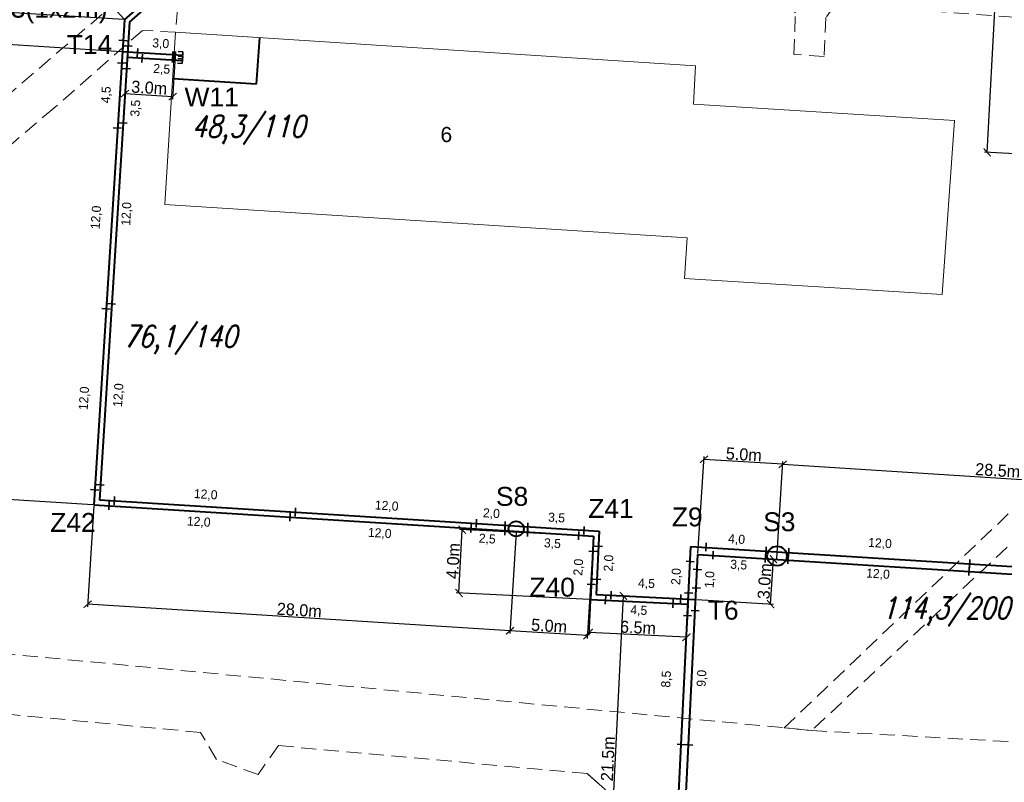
# Model space of a CAD drawing. Extents: x 6567519 to 6569315, y 5583523 to 5585607.
# Tile 28 of 67: x 6568405 to 6568470, y 5584075 to 5584126. Entities that reach past the tile are written whole.
import ezdxf
from ezdxf.enums import TextEntityAlignment as Align

# ---------------------------------------------------------------- set-up
doc = ezdxf.new("R2010")
doc.units = 0
doc.header["$PDSIZE"] = 0.75
doc.linetypes.add('GAK', pattern=[3.5, 2, -0.7, 0.1, -0.7])
doc.linetypes.add('PRZER2-1', pattern=[3, 2, -1])
doc.layers.get('0').update_dxf_attribs({"linetype": 'CONTINUOUS', "lineweight": 13})
doc.layers.get('Defpoints').update_dxf_attribs({"linetype": 'CONTINUOUS'})
for name, color, linetype, lineweight in [('alarm', 51, 'CONTINUOUS', 50), ('GEPADR_O', 7, 'CONTINUOUS', 18), ('GESBZO', 7, 'CONTINUOUS', 50), ('GSLKRW', 7, 'CONTINUOUS', 25), ('GSSKOD', 7, 'PRZER2-1', 18), ('siec', 7, 'GAK', 70)]:
    doc.layers.add(name, color=color, linetype=linetype, lineweight=lineweight)
doc.styles.add('GEO-INFO', font='arial.ttf')
doc.styles.add('UZBROJENIE', font='SIMPLEX.shx', dxfattribs={"width": 0.8, "oblique": 15.00003, "height": 0.9})
doc.dimstyles.new('Kopia Standard', dxfattribs={"dimtxt": 0.6, "dimasz": 0.5, "dimexe": 0.18, "dimexo": 0.0625, "dimgap": 0.09, "dimtad": 1, "dimdec": 1, "dimrnd": 0.5, "dimzin": 0, "dimtxsty": 'Standard', "dimblk": 'ARCHTICK', "dimcen": 0.09, "dimse1": 1, "dimse2": 1, "dimsd1": 1, "dimsd2": 1, "dimadec": 0, "dimazin": 0, "dimtfac": 1, "dimtdec": 1, "dimtofl": 0, "dimtmove": 0, "dimatfit": 3, "dimfxl": 0, "dimtolj": 1, "dimtzin": 0, "dimarcsym": 0})
doc.dimstyles.new('Kopii (2) z Standard', dxfattribs={"dimtxt": 0.8, "dimasz": 0.5, "dimexe": 0.18, "dimexo": 0.0625, "dimgap": 0.09, "dimtad": 1, "dimdec": 1, "dimrnd": 0.5, "dimzin": 0, "dimdsep": 46, "dimtxsty": 'Standard', "dimblk": 'ARCHTICK', "dimcen": 0.09, "dimadec": 0, "dimazin": 0, "dimtfac": 1, "dimtdec": 1, "dimtofl": 0, "dimtmove": 0, "dimatfit": 3, "dimfxl": 0, "dimtolj": 1, "dimtzin": 0, "dimarcsym": 0})

# ---------------------------------------------------------------- blocks, each defined once
blk = doc.blocks.new('_ArchTick')
at = {"color": 0, "linetype": 'ByBlock', "const_width": 0.15}
blk.add_lwpolyline([(-0.5, -0.5), (0.5, 0.5)], dxfattribs=at)
blk = doc.blocks.new('*D83')
at = {"layer": 'Defpoints', "color": 0, "linetype": 'ByBlock', "lineweight": 20}
for p in [(6568444.647, 5584087.651), (6568449.434, 5584087.416), (6568448.373, 5584065.801)]:
    blk.add_point(p, dxfattribs=at)
at = {"layer": 'siec', "color": 0, "linetype": 'ByBlock', "lineweight": -2}
for p, q in [((6568443.585, 5584066.037), (6568444.647, 5584087.651)), ((6568449.372, 5584087.419), (6568444.467, 5584087.66)), ((6568448.311, 5584065.805), (6568443.406, 5584066.045))]:
    blk.add_line(p, q, dxfattribs=at)
at = {"layer": 'siec', "color": 0, "linetype": 'ByBlock', "lineweight": -2, "xscale": 0.5, "yscale": 0.5, "zscale": 0.5}
for p, rotation in [((6568444.647, 5584087.651), 87.18852236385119), ((6568443.585, 5584066.037), 267.1885223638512)]:
    blk.add_blockref('_ArchTick', p, dxfattribs=dict(at, rotation=rotation))
at = {"layer": 'siec', "color": 0, "linetype": 'ByBlock', "lineweight": 20, "insert": (6568443.627, 5584076.868), "char_height": 0.8, "attachment_point": 5, "rotation": 87.18852}
blk.add_mtext('\\A1;21.5m', dxfattribs=at)
blk = doc.blocks.new('*D84')
at = {"layer": 'Defpoints', "color": 0, "linetype": 'ByBlock', "lineweight": 20}
for p in [(6568442.468, 5584087.407), (6568448.926, 5584087.091), (6568442.361, 5584085.225)]:
    blk.add_point(p, dxfattribs=at)
at = {"layer": 'siec', "color": 0, "linetype": 'ByBlock', "lineweight": -2}
for p, q in [((6568442.465, 5584087.345), (6568442.352, 5584085.046)), ((6568448.923, 5584087.028), (6568448.811, 5584084.729)), ((6568448.819, 5584084.909), (6568442.361, 5584085.225))]:
    blk.add_line(p, q, dxfattribs=at)
at = {"layer": 'siec', "color": 0, "linetype": 'ByBlock', "lineweight": -2, "xscale": 0.5, "yscale": 0.5, "zscale": 0.5}
for p, rotation in [((6568442.361, 5584085.225), 177.193109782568), ((6568448.819, 5584084.909), 357.1931097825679)]:
    blk.add_blockref('_ArchTick', p, dxfattribs=dict(at, rotation=rotation))
at = {"layer": 'siec', "color": 0, "linetype": 'ByBlock', "lineweight": 20, "insert": (6568445.614, 5584085.556), "char_height": 0.8, "attachment_point": 5, "rotation": 357.19311}
blk.add_mtext('\\A1;6.5m', dxfattribs=at)
blk = doc.blocks.new('*D85')
at = {"layer": 'Defpoints', "color": 0, "linetype": 'ByBlock', "lineweight": 20}
for p in [(6568433.979, 5584092.03), (6568442.678, 5584091.593), (6568442.468, 5584087.407)]:
    blk.add_point(p, dxfattribs=at)
at = {"layer": 'siec', "color": 0, "linetype": 'ByBlock', "lineweight": -2}
for p, q in [((6568433.769, 5584087.844), (6568433.979, 5584092.03)), ((6568442.616, 5584091.596), (6568433.8, 5584092.039)), ((6568442.406, 5584087.41), (6568433.589, 5584087.853))]:
    blk.add_line(p, q, dxfattribs=at)
at = {"layer": 'siec', "color": 0, "linetype": 'ByBlock', "lineweight": -2, "xscale": 0.5, "yscale": 0.5, "zscale": 0.5}
for p, rotation in [((6568433.979, 5584092.03), 87.1248366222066), ((6568433.769, 5584087.844), 267.1248366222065)]:
    blk.add_blockref('_ArchTick', p, dxfattribs=dict(at, rotation=rotation))
at = {"layer": 'siec', "color": 0, "linetype": 'ByBlock', "lineweight": 20, "insert": (6568433.385, 5584089.962), "char_height": 0.8, "attachment_point": 5, "rotation": 87.12484}
blk.add_mtext('\\A1;4.0m', dxfattribs=at)
blk = doc.blocks.new('*D86')
at = {"layer": 'Defpoints', "color": 0, "linetype": 'ByBlock', "lineweight": 20}
for p in [(6568437.555, 5584091.915), (6568442.678, 5584091.593), (6568437.142, 5584085.341)]:
    blk.add_point(p, dxfattribs=at)
at = {"layer": 'siec', "color": 0, "linetype": 'ByBlock', "lineweight": -2}
for p, q in [((6568437.551, 5584091.852), (6568437.131, 5584085.162)), ((6568442.674, 5584091.531), (6568442.254, 5584084.84)), ((6568442.266, 5584085.02), (6568437.142, 5584085.341))]:
    blk.add_line(p, q, dxfattribs=at)
at = {"layer": 'siec', "color": 0, "linetype": 'ByBlock', "lineweight": -2, "xscale": 0.5, "yscale": 0.5, "zscale": 0.5}
for p, rotation in [((6568437.142, 5584085.341), 176.4060824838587), ((6568442.266, 5584085.02), 356.4060824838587)]:
    blk.add_blockref('_ArchTick', p, dxfattribs=dict(at, rotation=rotation))
at = {"layer": 'siec', "color": 0, "linetype": 'ByBlock', "lineweight": 20, "insert": (6568439.735, 5584085.669), "char_height": 0.8, "attachment_point": 5, "rotation": 356.40608}
blk.add_mtext('\\A1;5.0m', dxfattribs=at)
blk = doc.blocks.new('*D87')
at = {"layer": 'Defpoints', "color": 0, "linetype": 'ByBlock', "lineweight": 20}
for p in [(6568409.608, 5584093.67), (6568437.563, 5584091.914), (6568409.195, 5584087.097)]:
    blk.add_point(p, dxfattribs=at)
at = {"layer": 'siec', "color": 0, "linetype": 'ByBlock', "lineweight": -2}
for p, q in [((6568409.604, 5584093.608), (6568409.184, 5584086.917)), ((6568437.559, 5584091.852), (6568437.139, 5584085.161)), ((6568437.15, 5584085.341), (6568409.195, 5584087.097))]:
    blk.add_line(p, q, dxfattribs=at)
at = {"layer": 'siec', "color": 0, "linetype": 'ByBlock', "lineweight": -2, "xscale": 0.5, "yscale": 0.5, "zscale": 0.5}
for p, rotation in [((6568409.195, 5584087.097), 176.4060824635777), ((6568437.15, 5584085.341), 356.4060824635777)]:
    blk.add_blockref('_ArchTick', p, dxfattribs=dict(at, rotation=rotation))
at = {"layer": 'siec', "color": 0, "linetype": 'ByBlock', "lineweight": 20, "insert": (6568423.203, 5584086.708), "char_height": 0.8, "attachment_point": 5, "rotation": 356.40608}
blk.add_mtext('\\A1;28.0m', dxfattribs=at)
blk = doc.blocks.new('*D88')
at = {"layer": 'Defpoints', "color": 0, "linetype": 'ByBlock', "lineweight": 20}
for p in [(6568400.199, 5584124.373), (6568411.492, 5584123.664), (6568409.608, 5584093.67)]:
    blk.add_point(p, dxfattribs=at)
at = {"layer": 'siec', "color": 0, "linetype": 'ByBlock', "lineweight": -2}
for p, q in [((6568398.315, 5584094.379), (6568400.199, 5584124.373)), ((6568411.429, 5584123.668), (6568400.02, 5584124.384)), ((6568409.545, 5584093.674), (6568398.136, 5584094.391))]:
    blk.add_line(p, q, dxfattribs=at)
at = {"layer": 'siec', "color": 0, "linetype": 'ByBlock', "lineweight": -2, "xscale": 0.5, "yscale": 0.5, "zscale": 0.5}
for p, rotation in [((6568400.199, 5584124.373), 86.40608246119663), ((6568398.315, 5584094.379), 266.4060824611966)]:
    blk.add_blockref('_ArchTick', p, dxfattribs=dict(at, rotation=rotation))
at = {"layer": 'siec', "color": 0, "linetype": 'ByBlock', "lineweight": 20, "insert": (6568398.768, 5584109.407), "char_height": 0.8, "attachment_point": 5, "rotation": 86.40608}
blk.add_mtext('\\A1;30.0m', dxfattribs=at)
blk = doc.blocks.new('*D89')
at = {"layer": 'Defpoints', "color": 0, "linetype": 'ByBlock', "lineweight": 20}
for p in [(6568411.814, 5584123.293), (6568414.974, 5584123.094), (6568414.823, 5584120.697)]:
    blk.add_point(p, dxfattribs=at)
at = {"layer": 'siec', "color": 0, "linetype": 'ByBlock', "lineweight": -2}
for p, q in [((6568411.81, 5584123.23), (6568411.653, 5584120.716)), ((6568414.97, 5584123.032), (6568414.812, 5584120.518)), ((6568411.664, 5584120.896), (6568414.823, 5584120.697))]:
    blk.add_line(p, q, dxfattribs=at)
at = {"layer": 'siec', "color": 0, "linetype": 'ByBlock', "lineweight": -2, "xscale": 0.5, "yscale": 0.5, "zscale": 0.5}
for p, rotation in [((6568411.664, 5584120.896), 176.4060824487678), ((6568414.823, 5584120.697), 356.4060824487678)]:
    blk.add_blockref('_ArchTick', p, dxfattribs=dict(at, rotation=rotation))
at = {"layer": 'siec', "color": 0, "linetype": 'ByBlock', "lineweight": 20, "insert": (6568413.274, 5584121.285), "char_height": 0.8, "attachment_point": 5, "rotation": 356.40608}
blk.add_mtext('\\A1;3.0m', dxfattribs=at)
blk = doc.blocks.new('*D90')
at = {"layer": 'Defpoints', "color": 0, "linetype": 'ByBlock', "lineweight": 20}
for p in [(6568400.333, 5584126.496), (6568411.625, 5584125.787), (6568411.492, 5584123.664)]:
    blk.add_point(p, dxfattribs=at)
at = {"layer": 'siec', "color": 0, "linetype": 'ByBlock', "lineweight": -2}
for p, q in [((6568400.333, 5584126.496), (6568400.517, 5584129.437)), ((6568411.563, 5584125.791), (6568400.153, 5584126.507)), ((6568400.199, 5584124.373), (6568400.333, 5584126.496)), ((6568411.429, 5584123.668), (6568400.02, 5584124.384))]:
    blk.add_line(p, q, dxfattribs=at)
at = {"layer": 'siec', "color": 0, "linetype": 'ByBlock', "lineweight": -2, "xscale": 0.5, "yscale": 0.5, "zscale": 0.5}
for p, rotation in [((6568400.333, 5584126.496), 86.40608247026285), ((6568400.199, 5584124.373), 266.4060824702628)]:
    blk.add_blockref('_ArchTick', p, dxfattribs=dict(at, rotation=rotation))
at = {"layer": 'siec', "color": 0, "linetype": 'ByBlock', "lineweight": 20, "insert": (6568399.952, 5584128.247), "char_height": 0.8, "attachment_point": 5, "rotation": 86.40608}
blk.add_mtext('\\A1;2.0m', dxfattribs=at)
blk = doc.blocks.new('*D91')
at = {"layer": 'Defpoints', "color": 0, "linetype": 'ByBlock', "lineweight": 20}
for p in [(6568415.746, 5584133.476), (6568417.753, 5584131.208), (6568411.625, 5584125.787)]:
    blk.add_point(p, dxfattribs=at)
at = {"layer": 'siec', "color": 0, "linetype": 'ByBlock', "lineweight": -2}
for p, q in [((6568409.618, 5584128.055), (6568415.746, 5584133.476)), ((6568417.711, 5584131.255), (6568415.627, 5584133.611)), ((6568411.584, 5584125.833), (6568409.499, 5584128.19))]:
    blk.add_line(p, q, dxfattribs=at)
at = {"layer": 'siec', "color": 0, "linetype": 'ByBlock', "lineweight": -2, "xscale": 0.5, "yscale": 0.5, "zscale": 0.5}
for p, rotation in [((6568415.746, 5584133.476), 41.49907551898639), ((6568409.618, 5584128.055), 221.4990755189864)]:
    blk.add_blockref('_ArchTick', p, dxfattribs=dict(at, rotation=rotation))
at = {"layer": 'siec', "color": 0, "linetype": 'ByBlock', "lineweight": 20, "insert": (6568412.357, 5584131.132), "char_height": 0.8, "attachment_point": 5, "rotation": 41.49908}
blk.add_mtext('\\A1;8.0m', dxfattribs=at)
blk = doc.blocks.new('*D94')
at = {"layer": 'Defpoints', "color": 0, "linetype": 'ByBlock', "lineweight": 20}
for p in [(6568449.622, 5584090.392), (6568454.577, 5584090.079), (6568449.434, 5584087.416)]:
    blk.add_point(p, dxfattribs=at)
at = {"layer": 'siec', "color": 0, "linetype": 'ByBlock', "lineweight": -2}
for p, q in [((6568449.684, 5584090.388), (6568454.757, 5584090.068)), ((6568454.389, 5584087.103), (6568454.577, 5584090.079)), ((6568449.497, 5584087.412), (6568454.569, 5584087.092))]:
    blk.add_line(p, q, dxfattribs=at)
at = {"layer": 'siec', "color": 0, "linetype": 'ByBlock', "lineweight": -2, "xscale": 0.5, "yscale": 0.5, "zscale": 0.5}
for p, rotation in [((6568454.577, 5584090.079), 86.38734459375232), ((6568454.389, 5584087.103), 266.3873445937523)]:
    blk.add_blockref('_ArchTick', p, dxfattribs=dict(at, rotation=rotation))
at = {"layer": 'siec', "color": 0, "linetype": 'ByBlock', "lineweight": 20, "insert": (6568453.994, 5584088.622), "char_height": 0.8, "attachment_point": 5, "rotation": 86.38734}
blk.add_mtext('\\A1;3.0m', dxfattribs=at)
blk = doc.blocks.new('*D95')
at = {"layer": 'Defpoints', "color": 0, "linetype": 'ByBlock', "lineweight": 20}
for p in [(6568449.978, 5584096.686), (6568449.581, 5584090.394), (6568454.796, 5584090.065)]:
    blk.add_point(p, dxfattribs=at)
at = {"layer": 'siec', "color": 0, "linetype": 'ByBlock', "lineweight": -2}
for p, q in [((6568449.584, 5584090.457), (6568449.989, 5584096.866)), ((6568455.193, 5584096.357), (6568449.978, 5584096.686)), ((6568454.8, 5584090.127), (6568455.205, 5584096.536))]:
    blk.add_line(p, q, dxfattribs=at)
at = {"layer": 'siec', "color": 0, "linetype": 'ByBlock', "lineweight": -2, "xscale": 0.5, "yscale": 0.5, "zscale": 0.5}
for p, rotation in [((6568449.978, 5584096.686), 176.3873446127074), ((6568455.193, 5584096.357), 356.3873446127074)]:
    blk.add_blockref('_ArchTick', p, dxfattribs=dict(at, rotation=rotation))
at = {"layer": 'siec', "color": 0, "linetype": 'ByBlock', "lineweight": 20, "insert": (6568452.616, 5584097.01), "char_height": 0.8, "attachment_point": 5, "rotation": 356.38734}
blk.add_mtext('\\A1;5.0m', dxfattribs=at)
blk = doc.blocks.new('*D96')
at = {"layer": 'Defpoints', "color": 0, "linetype": 'ByBlock', "lineweight": 20}
for p in [(6568483.58, 5584094.564), (6568454.796, 5584090.065), (6568483.183, 5584088.273)]:
    blk.add_point(p, dxfattribs=at)
at = {"layer": 'siec', "color": 0, "linetype": 'ByBlock', "lineweight": -2}
for p, q in [((6568454.8, 5584090.127), (6568455.205, 5584096.536)), ((6568455.193, 5584096.357), (6568483.58, 5584094.564)), ((6568483.187, 5584088.335), (6568483.592, 5584094.744))]:
    blk.add_line(p, q, dxfattribs=at)
at = {"layer": 'siec', "color": 0, "linetype": 'ByBlock', "lineweight": -2, "xscale": 0.5, "yscale": 0.5, "zscale": 0.5}
for p, rotation in [((6568455.193, 5584096.357), 176.3873446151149), ((6568483.58, 5584094.564), 356.3873446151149)]:
    blk.add_blockref('_ArchTick', p, dxfattribs=dict(at, rotation=rotation))
at = {"layer": 'siec', "color": 0, "linetype": 'ByBlock', "lineweight": 20, "insert": (6568469.418, 5584095.95), "char_height": 0.8, "attachment_point": 5, "rotation": 356.38734}
blk.add_mtext('\\A1;28.5m', dxfattribs=at)
blk = doc.blocks.new('*D282')
at = {"layer": 'Defpoints', "color": 0, "linetype": 'ByBlock', "lineweight": 20}
for p in [(6568449.398, 5584086.667), (6568448.962, 5584077.787), (6568450.091, 5584077.732)]:
    blk.add_point(p, dxfattribs=at)
at = {"layer": 'siec', "color": 0, "linetype": 'ByBlock', "lineweight": 20, "insert": (6568449.869, 5584082.193), "char_height": 0.6, "attachment_point": 5, "rotation": 87.19018}
blk.add_mtext('\\A1;9,0', dxfattribs=at)
blk = doc.blocks.new('*D283')
at = {"layer": 'Defpoints', "color": 0, "linetype": 'ByBlock', "lineweight": 20}
for p in [(6568448.961, 5584077.787), (6568448.311, 5584065.805), (6568449.686, 5584065.73)]:
    blk.add_point(p, dxfattribs=at)
at = {"layer": 'siec', "color": 0, "linetype": 'ByBlock', "lineweight": 20, "insert": (6568449.572, 5584071.745), "char_height": 0.6, "attachment_point": 5, "rotation": 86.89157}
blk.add_mtext('\\A1;12,0', dxfattribs=at)
blk = doc.blocks.new('*D284')
at = {"layer": 'Defpoints', "color": 0, "linetype": 'ByBlock', "lineweight": 20}
for p in [(6568447.897, 5584077.839), (6568448.471, 5584077.811), (6568447.882, 5584065.826)]:
    blk.add_point(p, dxfattribs=at)
at = {"layer": 'siec', "color": 0, "linetype": 'ByBlock', "lineweight": 20, "insert": (6568447.163, 5584071.868), "char_height": 0.6, "attachment_point": 5, "rotation": 87.18649}
blk.add_mtext('\\A1;12,0', dxfattribs=at)
blk = doc.blocks.new('*D285')
at = {"layer": 'Defpoints', "color": 0, "linetype": 'ByBlock', "lineweight": 20}
for p in [(6568448.187, 5584086.378), (6568448.919, 5584086.34), (6568448.471, 5584077.811)]:
    blk.add_point(p, dxfattribs=at)
at = {"layer": 'siec', "color": 0, "linetype": 'ByBlock', "lineweight": 20, "insert": (6568447.524, 5584082.137), "char_height": 0.6, "attachment_point": 5, "rotation": 86.99255}
blk.add_mtext('\\A1;8,5', dxfattribs=at)
blk = doc.blocks.new('*D286')
at = {"layer": 'Defpoints', "color": 0, "linetype": 'ByBlock', "lineweight": 20}
for p in [(6568442.209, 5584090.616), (6568442.634, 5584090.594), (6568442.519, 5584088.407)]:
    blk.add_point(p, dxfattribs=at)
at = {"layer": 'siec', "color": 0, "linetype": 'ByBlock', "lineweight": 20, "insert": (6568441.712, 5584089.546), "char_height": 0.6, "attachment_point": 5, "rotation": 86.99255}
blk.add_mtext('\\A1;2,0', dxfattribs=at)
blk = doc.blocks.new('*D287')
at = {"layer": 'Defpoints', "color": 0, "linetype": 'ByBlock', "lineweight": 20}
for p in [(6568442.995, 5584090.927), (6568442.886, 5584088.781), (6568444.097, 5584088.72)]:
    blk.add_point(p, dxfattribs=at)
at = {"layer": 'siec', "color": 0, "linetype": 'ByBlock', "lineweight": 20, "insert": (6568443.712, 5584089.815), "char_height": 0.6, "attachment_point": 5, "rotation": 87.08796}
blk.add_mtext('\\A1;2,0', dxfattribs=at)
blk = doc.blocks.new('*D288')
at = {"layer": 'Defpoints', "color": 0, "linetype": 'ByBlock', "lineweight": 20}
for p in [(6568443.832, 5584087.694), (6568448.454, 5584087.885), (6568448.436, 5584087.48)]:
    blk.add_point(p, dxfattribs=at)
at = {"layer": 'siec', "color": 0, "linetype": 'ByBlock', "lineweight": 20, "insert": (6568446.173, 5584088.431), "char_height": 0.6, "attachment_point": 5, "rotation": 357.3376}
blk.add_mtext('\\A1;4,5', dxfattribs=at)
blk = doc.blocks.new('*D289')
at = {"layer": 'Defpoints', "color": 0, "linetype": 'ByBlock', "lineweight": 20}
for p in [(6568449.066, 5584089.928), (6568448.568, 5584087.86), (6568448.956, 5584087.84)]:
    blk.add_point(p, dxfattribs=at)
at = {"layer": 'siec', "color": 0, "linetype": 'ByBlock', "lineweight": 20, "insert": (6568448.184, 5584088.927), "char_height": 0.6, "attachment_point": 5, "rotation": 86.99255}
blk.add_mtext('\\A1;2,0', dxfattribs=at)
blk = doc.blocks.new('*D290')
at = {"layer": 'Defpoints', "color": 0, "linetype": 'ByBlock', "lineweight": 20}
for p in [(6568449.531, 5584089.381), (6568450.873, 5584089.315), (6568449.471, 5584088.165)]:
    blk.add_point(p, dxfattribs=at)
at = {"layer": 'siec', "color": 0, "linetype": 'ByBlock', "lineweight": 20, "insert": (6568450.403, 5584088.729), "char_height": 0.6, "attachment_point": 5, "rotation": 87.18824}
blk.add_mtext('\\A1;1,0', dxfattribs=at)
blk = doc.blocks.new('*D291')
at = {"layer": 'Defpoints', "color": 0, "linetype": 'ByBlock', "lineweight": 20}
for p in [(6568443.465, 5584087.358), (6568447.928, 5584087.151), (6568447.879, 5584086.11)]:
    blk.add_point(p, dxfattribs=at)
at = {"layer": 'siec', "color": 0, "linetype": 'ByBlock', "lineweight": 20, "insert": (6568445.668, 5584086.653), "char_height": 0.6, "attachment_point": 5, "rotation": 357.3376}
blk.add_mtext('\\A1;4,5', dxfattribs=at)
blk = doc.blocks.new('*D292')
at = {"layer": 'Defpoints', "color": 0, "linetype": 'ByBlock', "lineweight": 20}
for p in [(6568438.303, 5584091.852), (6568441.679, 5584091.64), (6568441.61, 5584090.537)]:
    blk.add_point(p, dxfattribs=at)
at = {"layer": 'siec', "color": 0, "linetype": 'ByBlock', "lineweight": 20, "insert": (6568439.949, 5584091.082), "char_height": 0.6, "attachment_point": 5, "rotation": 356.40608}
blk.add_mtext('\\A1;3,5', dxfattribs=at)
blk = doc.blocks.new('*D293')
at = {"layer": 'Defpoints', "color": 0, "linetype": 'ByBlock', "lineweight": 20}
for p in [(6568438.313, 5584092.207), (6568442.062, 5584092.224), (6568442.046, 5584091.973)]:
    blk.add_point(p, dxfattribs=at)
at = {"layer": 'siec', "color": 0, "linetype": 'ByBlock', "lineweight": 20, "insert": (6568440.223, 5584092.78), "char_height": 0.6, "attachment_point": 5, "rotation": 356.40608}
blk.add_mtext('\\A1;3,5', dxfattribs=at)
blk = doc.blocks.new('*D294')
at = {"layer": 'Defpoints', "color": 0, "linetype": 'ByBlock', "lineweight": 20}
for p in [(6568434.924, 5584092.436), (6568436.817, 5584092.317), (6568436.833, 5584092.571)]:
    blk.add_point(p, dxfattribs=at)
at = {"layer": 'siec', "color": 0, "linetype": 'ByBlock', "lineweight": 20, "insert": (6568435.914, 5584093.069), "char_height": 0.6, "attachment_point": 5, "rotation": 356.40608}
blk.add_mtext('\\A1;2,0', dxfattribs=at)
blk = doc.blocks.new('*D295')
at = {"layer": 'Defpoints', "color": 0, "linetype": 'ByBlock', "lineweight": 20}
for p in [(6568434.558, 5584092.12), (6568436.807, 5584091.962), (6568434.481, 5584091.028)]:
    blk.add_point(p, dxfattribs=at)
at = {"layer": 'siec', "color": 0, "linetype": 'ByBlock', "lineweight": 20, "insert": (6568435.636, 5584091.388), "char_height": 0.6, "attachment_point": 5, "rotation": 355.97307}
blk.add_mtext('\\A1;2,5', dxfattribs=at)
blk = doc.blocks.new('*D296')
at = {"layer": 'Defpoints', "color": 0, "linetype": 'ByBlock', "lineweight": 20}
for p in [(6568422.58, 5584092.855), (6568434.558, 5584092.12), (6568422.509, 5584091.69)]:
    blk.add_point(p, dxfattribs=at)
at = {"layer": 'siec', "color": 0, "linetype": 'ByBlock', "lineweight": 20, "insert": (6568428.524, 5584091.762), "char_height": 0.6, "attachment_point": 5, "rotation": 356.48745}
blk.add_mtext('\\A1;12,0', dxfattribs=at)
blk = doc.blocks.new('*D297')
at = {"layer": 'Defpoints', "color": 0, "linetype": 'ByBlock', "lineweight": 20}
for p in [(6568422.947, 5584093.188), (6568434.944, 5584092.757), (6568434.924, 5584092.436)]:
    blk.add_point(p, dxfattribs=at)
at = {"layer": 'siec', "color": 0, "linetype": 'ByBlock', "lineweight": 20, "insert": (6568428.983, 5584093.572), "char_height": 0.6, "attachment_point": 5, "rotation": 356.40608}
blk.add_mtext('\\A1;12,0', dxfattribs=at)
blk = doc.blocks.new('*D298')
at = {"layer": 'Defpoints', "color": 0, "linetype": 'ByBlock', "lineweight": 20}
for p in [(6568410.604, 5584093.608), (6568422.581, 5584092.872), (6568410.532, 5584092.442)]:
    blk.add_point(p, dxfattribs=at)
at = {"layer": 'siec', "color": 0, "linetype": 'ByBlock', "lineweight": 20, "insert": (6568416.548, 5584092.514), "char_height": 0.6, "attachment_point": 5, "rotation": 356.48745}
blk.add_mtext('\\A1;12,0', dxfattribs=at)
blk = doc.blocks.new('*D299')
at = {"layer": 'Defpoints', "color": 0, "linetype": 'ByBlock', "lineweight": 20}
for p in [(6568410.971, 5584093.94), (6568422.967, 5584093.509), (6568422.947, 5584093.188)]:
    blk.add_point(p, dxfattribs=at)
at = {"layer": 'siec', "color": 0, "linetype": 'ByBlock', "lineweight": 20, "insert": (6568417.007, 5584094.324), "char_height": 0.6, "attachment_point": 5, "rotation": 356.40608}
blk.add_mtext('\\A1;12,0', dxfattribs=at)
blk = doc.blocks.new('*D300')
at = {"layer": 'Defpoints', "color": 0, "linetype": 'ByBlock', "lineweight": 20}
for p in [(6568409.818, 5584106.684), (6568410.423, 5584106.646), (6568409.671, 5584094.67)]:
    blk.add_point(p, dxfattribs=at)
at = {"layer": 'siec', "color": 0, "linetype": 'ByBlock', "lineweight": 20, "insert": (6568409.002, 5584100.723), "char_height": 0.6, "attachment_point": 5, "rotation": 86.40608}
blk.add_mtext('\\A1;12,0', dxfattribs=at)
blk = doc.blocks.new('*D301')
at = {"layer": 'Defpoints', "color": 0, "linetype": 'ByBlock', "lineweight": 20}
for p in [(6568410.602, 5584118.658), (6568411.163, 5584118.623), (6568410.423, 5584106.646)]:
    blk.add_point(p, dxfattribs=at)
at = {"layer": 'siec', "color": 0, "linetype": 'ByBlock', "lineweight": 20, "insert": (6568409.793, 5584112.696), "char_height": 0.6, "attachment_point": 5, "rotation": 86.46277}
blk.add_mtext('\\A1;12,0', dxfattribs=at)
blk = doc.blocks.new('*D302')
at = {"layer": 'Defpoints', "color": 0, "linetype": 'ByBlock', "lineweight": 20}
for p in [(6568411.542, 5584118.955), (6568410.912, 5584106.972), (6568411.93, 5584106.919)]:
    blk.add_point(p, dxfattribs=at)
at = {"layer": 'siec', "color": 0, "linetype": 'ByBlock', "lineweight": 20, "insert": (6568411.805, 5584112.933), "char_height": 0.6, "attachment_point": 5, "rotation": 86.99255}
blk.add_mtext('\\A1;12,0', dxfattribs=at)
blk = doc.blocks.new('*D303')
at = {"layer": 'Defpoints', "color": 0, "linetype": 'ByBlock', "lineweight": 20}
for p in [(6568410.79, 5584106.978), (6568410.038, 5584095.002), (6568411.337, 5584094.92)]:
    blk.add_point(p, dxfattribs=at)
at = {"layer": 'siec', "color": 0, "linetype": 'ByBlock', "lineweight": 20, "insert": (6568411.273, 5584100.936), "char_height": 0.6, "attachment_point": 5, "rotation": 86.40608}
blk.add_mtext('\\A1;12,0', dxfattribs=at)
blk = doc.blocks.new('*D304')
at = {"layer": 'Defpoints', "color": 0, "linetype": 'ByBlock', "lineweight": 20}
for p in [(6568412.49, 5584123.601), (6568415.489, 5584123.413), (6568415.503, 5584123.64)]:
    blk.add_point(p, dxfattribs=at)
at = {"layer": 'siec', "color": 0, "linetype": 'ByBlock', "lineweight": 20, "insert": (6568414.031, 5584124.173), "char_height": 0.6, "attachment_point": 5, "rotation": 356.40608}
blk.add_mtext('\\A1;3,0', dxfattribs=at)
blk = doc.blocks.new('*D305')
at = {"layer": 'Defpoints', "color": 0, "linetype": 'ByBlock', "lineweight": 20}
for p in [(6568412.812, 5584123.23), (6568415.468, 5584123.063), (6568415.399, 5584121.956)]:
    blk.add_point(p, dxfattribs=at)
at = {"layer": 'siec', "color": 0, "linetype": 'ByBlock', "lineweight": 20, "insert": (6568414.098, 5584122.479), "char_height": 0.6, "attachment_point": 5, "rotation": 356.40608}
blk.add_mtext('\\A1;2,5', dxfattribs=at)
blk = doc.blocks.new('*D306')
at = {"layer": 'Defpoints', "color": 0, "linetype": 'ByBlock', "lineweight": 20}
for p in [(6568411.445, 5584122.915), (6568410.787, 5584118.643), (6568411.219, 5584118.62)]:
    blk.add_point(p, dxfattribs=at)
at = {"layer": 'siec', "color": 0, "linetype": 'ByBlock', "lineweight": 20, "insert": (6568410.461, 5584120.813), "char_height": 0.6, "attachment_point": 5, "rotation": 86.99255}
blk.add_mtext('\\A1;4,5', dxfattribs=at)
blk = doc.blocks.new('*D307')
at = {"layer": 'Defpoints', "color": 0, "linetype": 'ByBlock', "lineweight": 20}
for p in [(6568411.767, 5584122.544), (6568411.53, 5584118.955), (6568412.777, 5584118.873)]:
    blk.add_point(p, dxfattribs=at)
at = {"layer": 'siec', "color": 0, "linetype": 'ByBlock', "lineweight": 20, "insert": (6568412.405, 5584119.924), "char_height": 0.6, "attachment_point": 5, "rotation": 86.21694}
blk.add_mtext('\\A1;3,5', dxfattribs=at)
blk = doc.blocks.new('*D312')
at = {"layer": 'Defpoints', "color": 0, "linetype": 'ByBlock', "lineweight": 20}
for p in [(6568450.112, 5584090.881), (6568450.124, 5584091.057), (6568454.079, 5584090.613)]:
    blk.add_point(p, dxfattribs=at)
at = {"layer": 'siec', "color": 0, "linetype": 'ByBlock', "lineweight": 20, "insert": (6568452.137, 5584091.362), "char_height": 0.6, "attachment_point": 5, "rotation": 356.1371}
blk.add_mtext('\\A1;4,0', dxfattribs=at)
blk = doc.blocks.new('*D313')
at = {"layer": 'Defpoints', "color": 0, "linetype": 'ByBlock', "lineweight": 20}
for p in [(6568450.577, 5584090.331), (6568454.043, 5584090.113), (6568453.98, 5584089.115)]:
    blk.add_point(p, dxfattribs=at)
at = {"layer": 'siec', "color": 0, "linetype": 'ByBlock', "lineweight": 20, "insert": (6568452.275, 5584089.664), "char_height": 0.6, "attachment_point": 5, "rotation": 356.38734}
blk.add_mtext('\\A1;3,5', dxfattribs=at)
blk = doc.blocks.new('*D316')
at = {"layer": 'Defpoints', "color": 0, "linetype": 'ByBlock', "lineweight": 20}
for p in [(6568467.517, 5584089.282), (6568479.493, 5584088.506), (6568467.442, 5584088.121)]:
    blk.add_point(p, dxfattribs=at)
at = {"layer": 'siec', "color": 0, "linetype": 'ByBlock', "lineweight": 20, "insert": (6568473.458, 5584088.172), "char_height": 0.6, "attachment_point": 5, "rotation": 356.29376}
blk.add_mtext('\\A1;12,0', dxfattribs=at)
blk = doc.blocks.new('*D317')
at = {"layer": 'Defpoints', "color": 0, "linetype": 'ByBlock', "lineweight": 20}
for p in [(6568467.553, 5584089.78), (6568479.529, 5584089.007), (6568479.557, 5584089.45)]:
    blk.add_point(p, dxfattribs=at)
at = {"layer": 'siec', "color": 0, "linetype": 'ByBlock', "lineweight": 20, "insert": (6568473.598, 5584090.276), "char_height": 0.6, "attachment_point": 5, "rotation": 356.30708}
blk.add_mtext('\\A1;12,0', dxfattribs=at)
blk = doc.blocks.new('*D318')
at = {"layer": 'Defpoints', "color": 0, "linetype": 'ByBlock', "lineweight": 20}
for p in [(6568455.608, 5584091.031), (6568455.577, 5584090.536), (6568467.553, 5584089.78)]:
    blk.add_point(p, dxfattribs=at)
at = {"layer": 'siec', "color": 0, "linetype": 'ByBlock', "lineweight": 20, "insert": (6568461.624, 5584091.092), "char_height": 0.6, "attachment_point": 5, "rotation": 356.38734}
blk.add_mtext('\\A1;12,0', dxfattribs=at)
blk = doc.blocks.new('*D319')
at = {"layer": 'Defpoints', "color": 0, "linetype": 'ByBlock', "lineweight": 20}
for p in [(6568455.54, 5584090.018), (6568467.517, 5584089.262), (6568467.453, 5584088.249)]:
    blk.add_point(p, dxfattribs=at)
at = {"layer": 'siec', "color": 0, "linetype": 'ByBlock', "lineweight": 20, "insert": (6568461.492, 5584089.066), "char_height": 0.6, "attachment_point": 5, "rotation": 356.38734}
blk.add_mtext('\\A1;12,0', dxfattribs=at)
blk = doc.blocks.new('*D454')
at = {"layer": 'Defpoints', "color": 0, "linetype": 'ByBlock', "lineweight": 20}
for p in [(6568471.771, 5584173.585), (6568482.546, 5584173.004), (6568479.494, 5584116.424)]:
    blk.add_point(p, dxfattribs=at)
at = {"layer": 'siec', "color": 0, "linetype": 'ByBlock', "lineweight": -2}
for p, q in [((6568468.719, 5584117.005), (6568471.771, 5584173.585)), ((6568482.484, 5584173.007), (6568471.591, 5584173.595)), ((6568479.432, 5584116.427), (6568468.539, 5584117.015))]:
    blk.add_line(p, q, dxfattribs=at)
at = {"layer": 'siec', "color": 0, "linetype": 'ByBlock', "lineweight": -2, "xscale": 0.5, "yscale": 0.5, "zscale": 0.5}
for p, rotation in [((6568471.771, 5584173.585), 86.91243346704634), ((6568468.719, 5584117.005), 266.9124334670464)]:
    blk.add_blockref('_ArchTick', p, dxfattribs=dict(at, rotation=rotation))
at = {"layer": 'siec', "color": 0, "linetype": 'ByBlock', "lineweight": 20, "insert": (6568469.755, 5584145.322), "char_height": 0.8, "attachment_point": 5, "rotation": 86.91243}
blk.add_mtext('\\A1;56.5m', dxfattribs=at)

msp = doc.modelspace()

# ---------------------------------------------------------------- linework, layer by layer
at = {"layer": 'GESBZO', "color": 7, "linetype": 'Continuous', "lineweight": 20, "elevation": 10.18}
msp.add_lwpolyline([(6568449.28, 5584120.19), (6568466.55, 5584119.12), (6568465.73, 5584107.6), (6568448.69, 5584108.65), (6568448.87, 5584111.35), (6568414.3, 5584113.55), (6568415.02, 5584124.96), (6568449.41, 5584122.73)], close=True, dxfattribs=at)
at = {"layer": 'GSLKRW', "color": 7, "linetype": 'Continuous', "lineweight": 20, "elevation": 10.18}
msp.add_lwpolyline([(6568442.25, 5584075.89), (6568444.2, 5584074.18), (6568445.27, 5584072.7), (6568445.48, 5584071.04), (6568445, 5584063.89), (6568449.83, 5584063.34), (6568449.9, 5584064.2), (6568450.91, 5584064.03)], dxfattribs=at)
at = {"layer": 'GSSKOD', "color": 7, "linetype": 'PRZER2-1', "lineweight": 20, "ltscale": 0.5, "elevation": 10.18}
for points in [[(6568473.49, 5584125.74), (6568458.66, 5584126.8), (6568458.04, 5584125.93), (6568457.94, 5584123.35), (6568455.93, 5584123.49), (6568456.03, 5584126.25), (6568455.4, 5584126.96), (6568441.7, 5584127.8), (6568440.91, 5584127.28), (6568438.85, 5584127.41), (6568438.79, 5584126.67), (6568438.12, 5584128.01), (6568424.62, 5584128.85), (6568423.64, 5584128.06), (6568421.62, 5584128.2), (6568421.17, 5584128.67), (6568417.7, 5584128.53), (6568414.9, 5584126.48), (6568415.15, 5584126.46), (6568415.02, 5584124.96), (6568412.83, 5584125.08), (6568406.96, 5584119.93), (6568385.14, 5584101.36)], [(6568472.22, 5584092.92), (6568457.12, 5584078.74), (6568455.29, 5584078.92), (6568472.72, 5584095.56)], [(6568391.46, 5584084.99), (6568455.29, 5584078.92), (6568457.12, 5584078.74), (6568471.46, 5584077.93), (6568474.02, 5584077.89), (6568483.79, 5584077.36), (6568485.7, 5584077.32), (6568488.13, 5584077.21), (6568489.26, 5584077.14), (6568512.66, 5584076.01), (6568514.706, 5584075.918), (6568538.01, 5584074.87), (6568539.27, 5584076.24), (6568539.96, 5584083.71), (6568542.58, 5584083.57), (6568549.84, 5584083.1), (6568553.2, 5584082.92), (6568553.49, 5584082.73), (6568553.36, 5584075.15)], [(6568444.2, 5584074.18), (6568442.25, 5584075.89), (6568421.82, 5584077.74), (6568420.47, 5584075.83), (6568417.73, 5584076.82), (6568416.67, 5584078.61), (6568391.05, 5584081.04)]]:
    msp.add_lwpolyline(points, dxfattribs=at)
msp.add_lwpolyline([(6568413.57, 5584129.08), (6568385.38, 5584104.87), (6568386.76, 5584125.84), (6568392.74, 5584124.86)], close=True, dxfattribs=at)
at = {"layer": 'siec', "linetype": 'ByBlock', "lineweight": 40}
for p, q in [((6568411.625, 5584125.787), (6568417.753, 5584131.208)), ((6568411.96, 5584125.616), (6568418.093, 5584131.042)), ((6568411.625, 5584125.787), (6568409.608, 5584093.67)), ((6568411.96, 5584125.616), (6568409.975, 5584094.003)), ((6568420.571, 5584124.6), (6568420.35, 5584121.526)), ((6568415.489, 5584123.413), (6568411.492, 5584123.664)), ((6568415.468, 5584123.063), (6568411.814, 5584123.293)), ((6568420.35, 5584121.526), (6568414.825, 5584121.874)), ((6568409.608, 5584093.67), (6568442.678, 5584091.593)), ((6568409.975, 5584094.003), (6568443.045, 5584091.925)), ((6568442.678, 5584091.593), (6568442.468, 5584087.407)), ((6568443.045, 5584091.925), (6568442.835, 5584087.74)), ((6568447.882, 5584065.826), (6568449.115, 5584090.926)), ((6568449.115, 5584090.926), (6568508.039, 5584087.206)), ((6568448.373, 5584065.802), (6568449.581, 5584090.394)), ((6568449.581, 5584090.394), (6568507.626, 5584086.73)), ((6568442.835, 5584087.74), (6568449.434, 5584087.416)), ((6568442.468, 5584087.407), (6568448.926, 5584087.091))]:
    msp.add_line(p, q, dxfattribs=at)
at = {"layer": 'siec', "color": 0, "linetype": 'Continuous', "lineweight": 35}
for p, q in [((6568411.268, 5584124.426), (6568411.81, 5584124.398)), ((6568411.59, 5584124.055), (6568412.132, 5584124.027)), ((6568412.471, 5584123.33), (6568412.509, 5584123.872)), ((6568412.793, 5584122.959), (6568412.832, 5584123.501)), ((6568411.174, 5584122.929), (6568411.716, 5584122.901)), ((6568411.496, 5584122.558), (6568412.038, 5584122.53)), ((6568411.259, 5584118.97), (6568411.801, 5584118.941)), ((6568410.892, 5584118.637), (6568411.434, 5584118.609)), ((6568410.14, 5584106.661), (6568410.682, 5584106.632)), ((6568410.507, 5584106.993), (6568411.049, 5584106.965)), ((6568409.755, 5584095.017), (6568410.297, 5584094.988)), ((6568409.388, 5584094.684), (6568409.93, 5584094.656)), ((6568410.959, 5584093.686), (6568410.984, 5584094.228)), ((6568410.592, 5584093.353), (6568410.617, 5584093.896)), ((6568422.935, 5584092.934), (6568422.961, 5584093.476)), ((6568422.569, 5584092.601), (6568422.594, 5584093.144)), ((6568434.545, 5584091.849), (6568434.57, 5584092.391)), ((6568434.912, 5584092.181), (6568434.937, 5584092.724)), ((6568436.794, 5584091.675), (6568436.819, 5584092.217)), ((6568436.803, 5584092.03), (6568436.829, 5584092.572)), ((6568438.291, 5584091.581), (6568438.316, 5584092.123)), ((6568438.3, 5584091.936), (6568438.326, 5584092.478)), ((6568442.033, 5584091.702), (6568442.059, 5584092.244)), ((6568441.666, 5584091.369), (6568441.692, 5584091.911)), ((6568442.729, 5584090.941), (6568443.271, 5584090.912)), ((6568450.099, 5584090.61), (6568450.124, 5584091.152)), ((6568454.067, 5584090.359), (6568454.093, 5584090.902)), ((6568455.564, 5584090.265), (6568455.59, 5584090.807)), ((6568442.362, 5584090.608), (6568442.904, 5584090.58)), ((6568450.565, 5584090.078), (6568450.59, 5584090.62)), ((6568454.032, 5584089.861), (6568454.057, 5584090.403)), ((6568455.529, 5584089.766), (6568455.554, 5584090.309)), ((6568448.799, 5584089.942), (6568449.341, 5584089.913)), ((6568467.505, 5584089.01), (6568467.53, 5584089.553)), ((6568467.541, 5584089.509), (6568467.566, 5584090.051)), ((6568449.264, 5584089.41), (6568449.807, 5584089.381)), ((6568442.248, 5584088.422), (6568442.79, 5584088.393)), ((6568442.615, 5584088.754), (6568443.157, 5584088.726)), ((6568449.2, 5584088.179), (6568449.742, 5584088.151)), ((6568443.452, 5584087.091), (6568443.478, 5584087.633)), ((6568443.819, 5584087.423), (6568443.845, 5584087.965)), ((6568448.422, 5584087.192), (6568448.447, 5584087.735)), ((6568448.692, 5584087.854), (6568449.234, 5584087.826)), ((6568447.914, 5584086.867), (6568447.94, 5584087.409)), ((6568448.619, 5584086.356), (6568449.161, 5584086.327)), ((6568449.126, 5584086.681), (6568449.669, 5584086.653)), ((6568448.2, 5584077.83), (6568448.742, 5584077.792)), ((6568448.691, 5584077.806), (6568449.232, 5584077.768))]:
    msp.add_line(p, q, dxfattribs=at)
at = {"layer": 'siec', "color": 0, "linetype": 'ByBlock', "lineweight": 35}
for p, q in [((6568414.839, 5584123.675), (6568414.806, 5584122.95)), ((6568415, 5584123.672), (6568414.967, 5584122.947)), ((6568415.177, 5584123.375), (6568415.486, 5584123.357)), ((6568415.195, 5584123.682), (6568415.503, 5584123.664)), ((6568415.476, 5584123.198), (6568415.503, 5584123.664)), ((6568415.15, 5584122.909), (6568415.458, 5584122.891)), ((6568415.168, 5584123.216), (6568415.476, 5584123.198)), ((6568415.458, 5584122.891), (6568415.485, 5584123.357))]:
    msp.add_line(p, q, dxfattribs=at)
at = {"layer": 'siec', "color": 0, "linetype": 'ByBlock', "lineweight": 40}
for centre, radius in [((6568437.551, 5584092.086), 0.5), ((6568454.815, 5584090.291), 0.649)]:
    msp.add_circle(centre, radius, dxfattribs=at)

# ---------------------------------------------------------------- texts
at = {"layer": 'alarm', "color": 0, "linetype": 'Continuous', "lineweight": 30, "style": 'GEO-INFO'}
for s, p in [('Z43(1x2m)', (6568406.295, 5584126.392, 10.8)), ('T14', (6568409.321, 5584124.143, 0.62)), ('W11', (6568417.404, 5584120.669, 0.62)), ('Z41', (6568443.824, 5584093.435, 0.62)), ('Z9', (6568448.872, 5584092.876, -9.52)), ('Z42', (6568408.226, 5584092.523, 0.62)), ('Z40', (6568439.931, 5584088.227, 0.62)), ('T6', (6568451.253, 5584086.704, -9.52))]:
    msp.add_text(s, height=1.25, dxfattribs=at).set_placement(p, align=Align.MIDDLE)
at = {"layer": 'alarm', "color": 0, "lineweight": 30, "style": 'UZBROJENIE', "oblique": 15.00003, "width": 0.8}
for s, p in [('48,3/110', (6568416.083, 5584118.009)), ('76,1/140', (6568411.57, 5584104.103)), ('114,3/200', (6568461.741, 5584086.133, 10.18))]:
    msp.add_text(s, height=1.44, dxfattribs=at).set_placement(p)
at = {"layer": 'alarm', "color": 6, "linetype": 'Continuous', "lineweight": 30, "style": 'GEO-INFO'}
for s, p in [('S8', (6568437.283, 5584094.236, 0.62)), ('S3', (6568454.964, 5584092.555, -9.52))]:
    msp.add_text(s, height=1.25, dxfattribs=at).set_placement(p, align=Align.MIDDLE)
at = {"layer": 'GEPADR_O', "color": 7, "linetype": 'Continuous', "lineweight": 20, "style": 'GEO-INFO'}
msp.add_text('6', height=1, dxfattribs=at).set_placement((6568432.542, 5584117.687, 10.8))

# ---------------------------------------------------------------- dimensions: what is measured, and where the dimension line sits
at = {"layer": 'siec', "linetype": 'ByBlock', "lineweight": 20}
dim = msp.add_aligned_dim(p1=(6568479.494, 5584116.424), p2=(6568482.546, 5584173.004), distance=10.791, dimstyle='Kopii (2) z Standard', override={"dimpost": 'm'}, dxfattribs=at)
dim.commit()
dim.dimension.update_dxf_attribs({"geometry": '*D454', "text_midpoint": (6568469.755, 5584145.322)})
at = {"layer": 'siec', "color": 0, "linetype": 'ByBlock', "lineweight": 20}
for p1, p2, distance, dimstyle, override, picture, middle in [((6568411.625, 5584125.787), (6568417.753, 5584131.208), 3.028, 'Kopii (2) z Standard', {"dimpost": 'm'}, '*D91', (6568412.357, 5584131.132)), ((6568411.492, 5584123.664), (6568411.625, 5584125.787), 11.315, 'Kopii (2) z Standard', {"dimpost": 'm'}, '*D90', (6568399.952, 5584128.247)), ((6568409.608, 5584093.67), (6568411.492, 5584123.664), 11.315, 'Kopii (2) z Standard', {"dimpost": 'm'}, '*D88', (6568398.768, 5584109.407)), ((6568412.49, 5584123.601), (6568415.489, 5584123.413), 0.228, 'Kopia Standard', {"dimfxl": 1.25}, '*D304', (6568414.031, 5584124.173)), ((6568411.445, 5584122.915), (6568411.219, 5584118.62), -0.432, 'Kopia Standard', {"dimfxl": 1.25}, '*D306', (6568410.461, 5584120.813)), ((6568411.814, 5584123.293), (6568414.974, 5584123.094), -2.402, 'Kopii (2) z Standard', {"dimpost": 'm'}, '*D89', (6568413.274, 5584121.285)), ((6568412.812, 5584123.23), (6568415.468, 5584123.063), -1.109, 'Kopia Standard', {"dimfxl": 1.25}, '*D305', (6568414.098, 5584122.479)), ((6568411.542, 5584118.955), (6568410.912, 5584106.972), 1.019, 'Kopia Standard', {"dimfxl": 1.25}, '*D302', (6568411.805, 5584112.933)), ((6568410.423, 5584106.646), (6568411.163, 5584118.623), 0.562, 'Kopia Standard', {"dimfxl": 1.25}, '*D301', (6568409.793, 5584112.696)), ((6568409.671, 5584094.67), (6568410.423, 5584106.646), 0.607, 'Kopia Standard', {"dimfxl": 1.25}, '*D300', (6568409.002, 5584100.723)), ((6568410.79, 5584106.978), (6568410.038, 5584095.002), 1.302, 'Kopia Standard', {"dimfxl": 1.25}, '*D303', (6568411.273, 5584100.936)), ((6568454.796, 5584090.065), (6568449.581, 5584090.394), -6.304, 'Kopii (2) z Standard', {"dimpost": 'm'}, '*D95', (6568452.616, 5584097.01)), ((6568454.796, 5584090.065), (6568483.183, 5584088.273), 6.304, 'Kopii (2) z Standard', {"dimpost": 'm'}, '*D96', (6568469.418, 5584095.95)), ((6568410.971, 5584093.94), (6568422.947, 5584093.188), 0.322, 'Kopia Standard', {"dimfxl": 1.25}, '*D299', (6568417.007, 5584094.324)), ((6568437.563, 5584091.914), (6568409.608, 5584093.67), 6.586, 'Kopii (2) z Standard', {"dimpost": 'm'}, '*D87', (6568423.203, 5584086.708)), ((6568422.581, 5584092.872), (6568410.604, 5584093.608), 1.167, 'Kopia Standard', {"dimfxl": 1.25}, '*D298', (6568416.548, 5584092.514)), ((6568422.947, 5584093.188), (6568434.924, 5584092.436), 0.322, 'Kopia Standard', {"dimfxl": 1.25}, '*D297', (6568428.983, 5584093.572)), ((6568434.924, 5584092.436), (6568436.817, 5584092.317), 0.255, 'Kopia Standard', {"dimfxl": 1.25}, '*D294', (6568435.914, 5584093.069)), ((6568434.558, 5584092.12), (6568422.58, 5584092.855), 1.167, 'Kopia Standard', {"dimfxl": 1.25}, '*D296', (6568428.524, 5584091.762)), ((6568438.313, 5584092.207), (6568442.046, 5584091.973), 0.251, 'Kopia Standard', {"dimfxl": 1.25}, '*D293', (6568440.223, 5584092.78)), ((6568442.468, 5584087.407), (6568442.678, 5584091.593), 8.71, 'Kopii (2) z Standard', {"dimpost": 'm'}, '*D85', (6568433.385, 5584089.962)), ((6568436.807, 5584091.962), (6568434.558, 5584092.12), 1.095, 'Kopia Standard', {"dimfxl": 1.25}, '*D295', (6568435.636, 5584091.388)), ((6568442.678, 5584091.593), (6568437.555, 5584091.915), 6.586, 'Kopii (2) z Standard', {"dimpost": 'm'}, '*D86', (6568439.735, 5584085.669)), ((6568438.303, 5584091.852), (6568441.679, 5584091.64), -1.105, 'Kopia Standard', {"dimfxl": 1.25}, '*D292', (6568439.949, 5584091.082)), ((6568454.079, 5584090.613), (6568450.112, 5584090.881), -0.176, 'Kopia Standard', {"dimfxl": 1.25}, '*D312', (6568452.137, 5584091.362)), ((6568467.553, 5584089.78), (6568455.577, 5584090.536), -0.496, 'Kopia Standard', {"dimfxl": 1.25}, '*D318', (6568461.624, 5584091.092)), ((6568442.995, 5584090.927), (6568442.886, 5584088.781), 1.213, 'Kopia Standard', {"dimfxl": 1.25}, '*D287', (6568443.712, 5584089.815)), ((6568442.519, 5584088.407), (6568442.634, 5584090.594), 0.425, 'Kopia Standard', {"dimfxl": 1.25}, '*D286', (6568441.712, 5584089.546)), ((6568449.434, 5584087.416), (6568449.622, 5584090.392), -4.965, 'Kopii (2) z Standard', {"dimpost": 'm'}, '*D94', (6568453.994, 5584088.622)), ((6568450.577, 5584090.331), (6568454.043, 5584090.113), -0.999, 'Kopia Standard', {"dimfxl": 1.25}, '*D313', (6568452.275, 5584089.664)), ((6568467.553, 5584089.78), (6568479.529, 5584089.007), 0.444, 'Kopia Standard', {"dimfxl": 1.25}, '*D317', (6568473.598, 5584090.276)), ((6568449.066, 5584089.928), (6568448.956, 5584087.84), -0.388, 'Kopia Standard', {"dimfxl": 1.25}, '*D289', (6568448.184, 5584088.927)), ((6568455.54, 5584090.018), (6568467.517, 5584089.262), -1.015, 'Kopia Standard', {"dimfxl": 1.25}, '*D319', (6568461.492, 5584089.066)), ((6568443.832, 5584087.694), (6568448.436, 5584087.48), 0.405, 'Kopia Standard', {"dimfxl": 1.25}, '*D288', (6568446.173, 5584088.431)), ((6568449.471, 5584088.165), (6568449.531, 5584089.381), -1.344, 'Kopia Standard', {"dimfxl": 1.25}, '*D290', (6568450.403, 5584088.729)), ((6568479.493, 5584088.506), (6568467.517, 5584089.282), 1.163, 'Kopia Standard', {"dimfxl": 1.25}, '*D316', (6568473.458, 5584088.172)), ((6568448.373, 5584065.801), (6568449.434, 5584087.416), 4.793, 'Kopii (2) z Standard', {"dimpost": 'm'}, '*D83', (6568443.627, 5584076.868)), ((6568448.926, 5584087.091), (6568442.468, 5584087.407), 2.185, 'Kopii (2) z Standard', {"dimpost": 'm'}, '*D84', (6568445.614, 5584085.556)), ((6568443.465, 5584087.358), (6568447.928, 5584087.151), -1.042, 'Kopia Standard', {"dimfxl": 1.25}, '*D291', (6568445.668, 5584086.653)), ((6568448.471, 5584077.811), (6568448.919, 5584086.34), 0.733, 'Kopia Standard', {"dimfxl": 1.25}, '*D285', (6568447.524, 5584082.137)), ((6568449.398, 5584086.667), (6568448.962, 5584077.787), 1.131, 'Kopia Standard', {"dimfxl": 1.25}, '*D282', (6568449.869, 5584082.193)), ((6568447.882, 5584065.826), (6568448.471, 5584077.811), 0.575, 'Kopia Standard', {"dimfxl": 1.25}, '*D284', (6568447.163, 5584071.868)), ((6568448.961, 5584077.787), (6568448.311, 5584065.805), 1.378, 'Kopia Standard', {"dimfxl": 1.25}, '*D283', (6568449.572, 5584071.745))]:
    dim = msp.add_aligned_dim(p1=p1, p2=p2, distance=distance, dimstyle=dimstyle, override=override, dxfattribs=at)
    dim.commit()
    dim.dimension.update_dxf_attribs({"geometry": picture, "text_midpoint": middle})
dim = msp.add_linear_dim(base=(6568412.777, 5584118.873), p1=(6568411.767, 5584122.544), p2=(6568411.53, 5584118.955), angle=266.21694, dimstyle='Kopia Standard', override={"dimfxl": 1.25}, dxfattribs=at)
dim.commit()
dim.dimension.update_dxf_attribs({"geometry": '*D307', "text_midpoint": (6568412.844, 5584119.895), "dimtype": 161})

doc.saveas('drawing.dxf')
